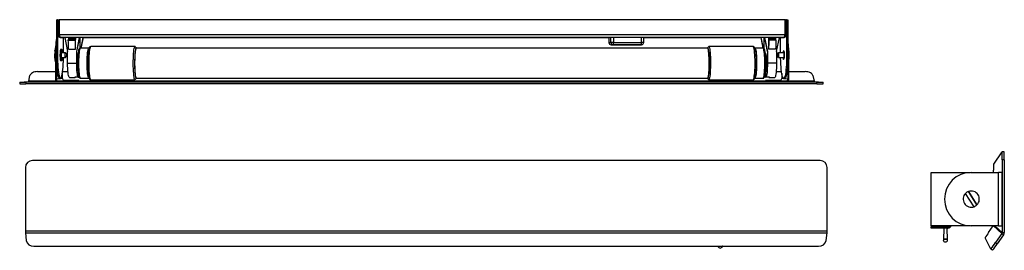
# Model space of a CAD drawing. Header units: millimetres. Extents: x -61 to 663, y -166 to 4.
import ezdxf

# ---------------------------------------------------------------- set-up
doc = ezdxf.new("R2010")
doc.units = ezdxf.units.MM

msp = doc.modelspace()

# ---------------------------------------------------------------- linework, layer by layer
at = {"color": 7, "linetype": 'Continuous', "lineweight": 25}
for p, q in [((-34.07, 3.84), (-34.07, -39.77)), ((-34.07, 3.84), (-33.2, 3.84)), ((-33.2, 3.84), (-33.2, -22.12)), ((-33.03, 3.83), (-33.2, 3.84)), ((-33.03, 3.83), (-33.03, -7.07)), ((-33.03, 3.83), (-32.34, 3.83)), ((-32.34, -7.07), (-32.34, 3.83)), ((-32.34, 3.83), (-31.9, 3.79)), ((-31.9, 3.84), (-31.9, -7.06)), ((501.59, 3.84), (-31.9, 3.84)), ((501.59, 3.84), (501.59, -7.06)), ((501.59, 3.79), (502.04, 3.83)), ((502.04, -7.07), (502.04, 3.83)), ((502.73, 3.83), (502.04, 3.83)), ((502.73, 3.83), (502.9, 3.84)), ((502.73, -7.07), (502.73, 3.83)), ((502.9, 3.84), (502.9, -22.12)), ((502.9, 3.84), (503.76, 3.84)), ((503.76, 3.84), (503.76, -39.77)), ((-33.03, -7.07), (-32.34, -7.07)), ((-31.9, -7.06), (501.59, -7.06)), ((502.73, -7.07), (502.04, -7.07)), ((-30.94, -9.15), (-27.87, -9.27)), ((500.55, -9.15), (-30.86, -9.15)), ((-28.78, -20.38), (-28.78, -9.23)), ((-28.19, -9.17), (-27.88, -9.18)), ((-16.98, -9.17), (-28.19, -9.17)), ((-27.89, -9.17), (-25.78, -19.51)), ((-25.28, -10.89), (-25.34, -11.09)), ((-25.34, -11.09), (-20.17, -11.09)), ((-25.3, -10.36), (-20.13, -10.36)), ((-25.3, -10.36), (-25.28, -10.89)), ((-25.28, -10.89), (-20.1, -10.89)), ((-25.24, -9.77), (-20.06, -9.77)), ((-25.24, -9.77), (-25.24, -10.36)), ((-25.14, -9.42), (-25.16, -9.77)), ((-25.14, -9.42), (-19.97, -9.42)), ((-25.09, -9.34), (-19.92, -9.34)), ((-20.1, -10.89), (-20.17, -11.09)), ((-20.13, -10.36), (-20.1, -10.89)), ((-20.06, -10.37), (-20.13, -10.36)), ((-20.06, -9.77), (-20.06, -10.37)), ((-19.99, -9.95), (-20.06, -9.77)), ((-19.97, -9.42), (-19.99, -9.95)), ((-19.92, -17.77), (-19.92, -9.34)), ((-19.06, -19.51), (-16.96, -9.17)), ((-18.95, -19.51), (-16.85, -9.18)), ((-14.27, -9.28), (-16.98, -9.17)), ((-16.59, -17.16), (-16.59, -9.19)), ((-14.51, -9.27), (-16.11, -17.12)), ((-14.41, -9.28), (-16, -17.12)), ((-14.41, -9.28), (-14.27, -9.28)), ((-14.41, -9.31), (372.19, -9.31)), ((45.05, -9.22), (45.52, -9.24)), ((48.95, -9.24), (48.48, -9.22)), ((373.81, -9.16), (372.08, -9.29)), ((372.08, -9.29), (372.19, -9.29)), ((372.19, -9.28), (372.19, -12.87)), ((372.19, -12.87), (373.69, -12.79)), ((397.98, -9.16), (373.81, -9.16)), ((375.54, -12.79), (396.25, -12.79)), ((397.85, -12.79), (397.85, -9.16)), ((397.85, -9.17), (397.98, -9.16)), ((397.85, -9.31), (484.1, -9.31)), ((417.39, -9.24), (422.53, -9.24)), ((422.85, -9.22), (417.69, -9.22)), ((486.67, -9.17), (483.95, -9.28)), ((483.95, -9.28), (484.09, -9.28)), ((485.67, -17.04), (484.09, -9.28)), ((485.77, -17.05), (484.19, -9.27)), ((486.27, -17.33), (486.27, -9.19)), ((486.55, -9.18), (488.65, -19.51)), ((486.65, -9.17), (488.75, -19.51)), ((497.88, -9.17), (486.67, -9.17)), ((489.61, -9.34), (489.61, -17.77)), ((494.79, -9.34), (489.61, -9.34)), ((489.69, -9.95), (489.66, -9.42)), ((494.84, -9.42), (489.66, -9.42)), ((489.75, -9.77), (489.69, -9.95)), ((489.75, -10.37), (489.75, -9.77)), ((494.93, -9.77), (489.75, -9.77)), ((489.82, -10.36), (489.75, -10.37)), ((489.79, -10.89), (489.82, -10.36)), ((489.86, -11.09), (489.79, -10.89)), ((494.97, -10.89), (489.79, -10.89)), ((495, -10.36), (489.82, -10.36)), ((495.03, -11.09), (489.86, -11.09)), ((494.85, -9.77), (494.84, -9.42)), ((494.93, -10.36), (494.93, -9.77)), ((494.97, -10.89), (495, -10.36)), ((495.03, -11.09), (494.97, -10.89)), ((495.48, -19.51), (497.58, -9.17)), ((497.56, -9.27), (500.64, -9.15)), ((497.57, -9.18), (497.88, -9.17)), ((498.46, -20.38), (498.46, -9.23)), ((-34.75, -20.25), (-35.3, -20.25)), ((-35.14, -18.44), (-34.71, -18.44)), ((-34.78, -20.25), (-35.14, -18.44)), ((-34.66, -16.91), (-34.66, -16.91)), ((-30.02, -18.05), (-30.88, -18.05)), ((-27.37, -20.38), (-30.36, -20.38)), ((-26.5, -21.24), (-27.34, -20.39)), ((-25.78, -28.1), (-25.78, -19.51)), ((-25.09, -17.77), (-19.92, -17.77)), ((-18.95, -19.51), (-19.06, -19.51)), ((-19.06, -28.1), (-19.06, -19.51)), ((-10.11, -17.12), (-16.43, -17.12)), ((23.76, -15.91), (-8.83, -15.91)), ((24.73, -16.83), (23.88, -15.97)), ((444.78, -17.08), (24.61, -17.08)), ((375.42, -14.52), (373.9, -14.57)), ((373.9, -14.57), (394.37, -14.57)), ((396.12, -14.52), (375.42, -14.52)), ((394.37, -14.57), (396.12, -14.52)), ((394.37, -14.57), (394.43, -14.57)), ((394.43, -14.57), (396.17, -14.52)), ((396.17, -14.52), (396.12, -14.52)), ((445.51, -15.98), (444.66, -16.83)), ((478.24, -15.91), (445.64, -15.91)), ((485.51, -16.99), (479.51, -16.99)), ((488.65, -19.51), (488.75, -19.51)), ((488.75, -19.51), (488.75, -28.1)), ((494.79, -17.77), (489.61, -17.77)), ((495.48, -19.51), (495.48, -28.1)), ((496.75, -20.39), (495.91, -21.24)), ((501, -20.38), (496.78, -20.38)), ((-34.76, -22.12), (-33.2, -22.12)), ((-34.76, -22.12), (-34.76, -39.77)), ((-30.88, -26.15), (-30.02, -26.15)), ((-30.36, -23.81), (-27.37, -23.81)), ((-30.02, -25.33), (-30.02, -26.15)), ((-27.34, -23.8), (-26.5, -22.95)), ((-25.78, -28.1), (-19.06, -28.1)), ((487.97, -22.62), (487.42, -22.62)), ((487.97, -22.62), (487.43, -22.62)), ((495.48, -28.1), (488.75, -28.1)), ((495.91, -22.95), (496.75, -23.8)), ((496.78, -23.81), (501, -23.81)), ((502.9, -22.12), (504.46, -22.12)), ((504.46, -39.77), (504.46, -22.12)), ((-47.91, -34.28), (-34.76, -34.28)), ((-29.63, -39.43), (-29.63, -35.61)), ((-29.44, -34.28), (-25.53, -34.28)), ((-18.47, -31.89), (-18.43, -31.89)), ((487.22, -35.56), (487.22, -38.37)), ((487.7, -34.63), (487.33, -34.63)), ((487.97, -33.49), (487.43, -33.49)), ((487.53, -31.89), (488.16, -31.89)), ((487.69, -38.4), (487.69, -34.66)), ((495.22, -34.28), (499.12, -34.28)), ((499.31, -35.59), (499.31, -39.43)), ((504.46, -34.28), (516.57, -34.28)), ((-61.02, -41.94), (-61.02, -43.24)), ((-60.97, -41.93), (-54.45, -41.44)), ((525.15, -41.98), (-56.49, -41.98)), ((-56.49, -41.98), (-56.49, -43.29)), ((525.15, -43.29), (-56.49, -43.29)), ((-54.34, -41.18), (-53.56, -37.23)), ((-34.07, -39.77), (-34.76, -39.77)), ((-29.63, -39.43), (-34.07, -39.77)), ((-32.68, -41.15), (-28.27, -40.8)), ((-32.68, -41.15), (-32.68, -41.84)), ((-32.68, -41.15), (-21.78, -41.15)), ((-32.68, -41.84), (-21.78, -41.84)), ((-31.85, -39.26), (-30.99, -39.26)), ((-17.55, -40.8), (-28.27, -40.8)), ((-24.47, -38.56), (-20.34, -38.56)), ((-21.78, -41.15), (-17.55, -40.8)), ((-21.78, -41.84), (-21.78, -41.15)), ((-21.78, -41.84), (-17.55, -41.48)), ((-18, -38.4), (-20.56, -38.4)), ((-18, -36.28), (-18, -38.4)), ((-18, -38.37), (-17.53, -38.37)), ((-17.55, -41.48), (-17.55, -40.8)), ((-17.53, -38.37), (-17.53, -38.09)), ((-16.44, -38.99), (-10.12, -38.99)), ((-8.84, -40.2), (23.75, -40.2)), ((23.87, -40.13), (24.72, -39.28)), ((24.6, -39.03), (444.79, -39.03)), ((444.67, -39.28), (445.52, -40.13)), ((445.65, -40.2), (478.25, -40.2)), ((479.52, -39.12), (485.52, -39.12)), ((487.22, -38.37), (487.69, -38.37)), ((487.23, -41.48), (487.23, -40.8)), ((487.23, -40.8), (491.48, -41.15)), ((497.95, -40.8), (487.23, -40.8)), ((487.23, -41.48), (491.48, -41.84)), ((490.25, -38.4), (487.69, -38.4)), ((490.02, -38.56), (494.16, -38.56)), ((491.48, -41.84), (491.48, -41.15)), ((491.48, -41.15), (502.38, -41.15)), ((491.48, -41.84), (502.38, -41.84)), ((497.95, -40.8), (502.38, -41.15)), ((503.76, -39.77), (499.31, -39.43)), ((500.68, -39.26), (501.54, -39.26)), ((502.38, -41.15), (502.38, -41.84)), ((503.76, -39.77), (504.46, -39.77)), ((522.22, -37.23), (523, -41.18)), ((523.11, -41.44), (529.63, -41.93)), ((525.15, -43.29), (525.15, -41.98)), ((529.68, -43.24), (529.68, -41.94)), ((655.11, -102.2), (661.34, -93.09)), ((662.84, -93.09), (661.34, -93.09)), ((527.47, -99.57), (-51.65, -99.57)), ((661.42, -98.97), (661.42, -152.39)), ((662.91, -98.97), (661.42, -98.97)), ((662.91, -98.97), (662.91, -152.39)), ((-56.85, -104.77), (-56.85, -151.15)), ((532.67, -151.15), (532.67, -104.77)), ((609.08, -147.65), (609.08, -108.28)), ((609.08, -108.28), (638.03, -108.28)), ((638.61, -108.27), (658.7, -108.27)), ((655.06, -108.27), (655.06, -106.77)), ((658.7, -147.65), (658.7, -108.27)), ((661.03, -108.29), (661.03, -147.63)), ((636.49, -122.39), (642.81, -132.19)), ((636.49, -122.4), (636.49, -122.39)), ((642.81, -132.19), (636.49, -122.4)), ((640.74, -133.52), (634.42, -123.73)), ((642.81, -132.19), (642.81, -132.19)), ((-56.85, -151.15), (532.67, -151.15)), ((638.1, -147.65), (609.08, -147.65)), ((609.09, -147.65), (609.09, -147.73)), ((609.09, -147.73), (621.49, -147.73)), ((609.11, -148.41), (610.13, -147.73)), ((621.5, -148.41), (609.11, -148.41)), ((609.11, -149.2), (609.11, -148.41)), ((621.5, -149.2), (609.11, -149.2)), ((618.49, -149.2), (618.1, -157.75)), ((621.19, -157.76), (620.83, -149.2)), ((621.84, -147.65), (621.49, -147.73)), ((621.5, -149.2), (621.5, -148.41)), ((623.44, -148.18), (623.81, -147.65)), ((658.7, -147.65), (638.61, -147.65)), ((651.39, -152.56), (654.83, -147.65)), ((-56.78, -152.69), (532.6, -152.69)), ((-56.78, -152.69), (-56.21, -158.33)), ((532.03, -158.33), (532.6, -152.69)), ((653.05, -164.67), (648.84, -156.3)), ((661.13, -153.3), (656.53, -159.87)), ((662.35, -154.16), (657.76, -160.73)), ((661.13, -153.3), (662.35, -154.16)), ((661.42, -152.39), (662.91, -152.39)), ((-50.61, -162.54), (526.42, -162.54)), ((654.27, -165.53), (653.05, -164.67)), ((656.53, -159.87), (657.76, -160.73))]:
    msp.add_line(p, q, dxfattribs=at)
at = {"color": 8, "linetype": 'Continuous', "lineweight": 25}
for p, q in [((-31.89, -7.09), (-32.34, -7.07)), ((502.04, -7.07), (501.59, -7.09)), ((-30.86, -9.15), (-27.87, -9.27)), ((45.05, -9.21), (45.05, -9.22)), ((45.52, -9.21), (45.52, -9.24)), ((372.19, -9.28), (372.19, -12.87)), ((372.19, -12.87), (372.19, -12.87)), ((373.69, -12.79), (373.69, -9.17)), ((375.54, -9.16), (375.54, -12.79)), ((396.25, -12.79), (396.25, -9.16)), ((417.39, -9.22), (417.39, -9.24)), ((422.53, -9.22), (422.53, -9.24)), ((497.56, -9.27), (500.55, -9.15)), ((-54.45, -41.44), (-33.92, -41.44)), ((-34.2, -41.18), (-54.34, -41.18)), ((487.23, -41.18), (-17.55, -41.18)), ((-17.55, -41.44), (487.23, -41.44)), ((503.62, -41.44), (523.11, -41.44)), ((523, -41.18), (503.9, -41.18)), ((621.49, -147.73), (621.49, -147.65)), ((622.11, -147.65), (621.5, -148.41)), ((654.88, -147.65), (661.13, -153.3)), ((661.42, -152.39), (655.9, -147.65))]:
    msp.add_line(p, q, dxfattribs=at)
at = {"color": 7, "linetype": 'Continuous', "lineweight": 25, "flags": 128}
for points in [[(417.69, -9.22), (417.03, -9.22), (416.44, -9.22), (416.02, -9.23), (415.83, -9.23), (415.9, -9.23), (416.22, -9.23), (416.75, -9.24), (417.39, -9.24)], [(422.53, -9.24), (423.2, -9.24), (423.79, -9.23), (424.21, -9.23), (424.4, -9.23), (424.33, -9.23), (424.01, -9.22), (423.49, -9.22), (422.85, -9.22)], [(-34.66, -16.91), (-34.69, -16.91), (-34.86, -17.13), (-35.01, -17.65), (-35.14, -18.44)], [(-30.88, -18.05), (-30.95, -18.08), (-31.09, -18.38), (-31.21, -18.95), (-31.31, -19.76), (-31.37, -20.74), (-31.4, -21.82), (-31.39, -22.93), (-31.34, -23.97), (-31.26, -24.87), (-31.15, -25.56), (-31.02, -26), (-30.88, -26.15)], [(-29.55, -20.38), (-29.6, -19.76), (-29.69, -18.95), (-29.81, -18.38), (-29.95, -18.08), (-30.09, -18.08), (-30.23, -18.38), (-30.35, -18.95), (-30.45, -19.76), (-30.51, -20.74), (-30.54, -21.82), (-30.53, -22.93), (-30.48, -23.97), (-30.4, -24.87), (-30.29, -25.56), (-30.16, -26), (-30.02, -26.15), (-30.02, -26.15)], [(-27.34, -23.8), (-27.41, -23.78), (-27.49, -23.54), (-27.55, -23.07), (-27.58, -22.46), (-27.58, -21.79), (-27.55, -21.17), (-27.49, -20.68), (-27.42, -20.42), (-27.34, -20.39)], [(-26.42, -22.56), (-26.4, -22.25), (-26.41, -21.91), (-26.42, -21.61), (-26.45, -21.37), (-26.49, -21.25), (-26.53, -21.26), (-26.57, -21.39), (-26.6, -21.63), (-26.62, -21.94), (-26.62, -22.28), (-26.6, -22.58), (-26.57, -22.82), (-26.53, -22.94), (-26.49, -22.93), (-26.45, -22.8), (-26.42, -22.56)], [(23.87, -40.13), (23.84, -40.16), (23.64, -40.15), (23.44, -39.83), (23.25, -39.21), (23.08, -38.29), (22.92, -37.11), (22.78, -35.68), (22.67, -34.06), (22.58, -32.28), (22.53, -30.39), (22.51, -28.44), (22.52, -26.47), (22.56, -24.55), (22.64, -22.72), (22.74, -21.03), (22.87, -19.53), (23.02, -18.25), (23.19, -17.22), (23.38, -16.48), (23.57, -16.04), (23.77, -15.91), (23.88, -15.97)], [(24.88, -17.08), (24.74, -16.84), (24.55, -16.78), (24.36, -17.04), (24.18, -17.59), (24.01, -18.43), (23.86, -19.54), (23.72, -20.88), (23.61, -22.42), (23.53, -24.12), (23.48, -25.92), (23.46, -27.78), (23.47, -29.65), (23.51, -31.48), (23.58, -33.21), (23.68, -34.8), (23.81, -36.2), (23.96, -37.38), (24.12, -38.3), (24.3, -38.94), (24.49, -39.28), (24.68, -39.31), (24.87, -39.04), (24.87, -39.03)], [(24.61, -17.08), (24.47, -17.16), (24.29, -17.55), (24.11, -18.24), (23.95, -19.22), (23.81, -20.45), (23.69, -21.91), (23.59, -23.54), (23.53, -25.31), (23.5, -27.15), (23.49, -29.02), (23.53, -30.87), (23.59, -32.63), (23.68, -34.25), (23.8, -35.7), (23.95, -36.93), (24.11, -37.89), (24.29, -38.57), (24.47, -38.95), (24.6, -39.03)], [(445.38, -18.43), (445.21, -17.59), (445.03, -17.04), (444.84, -16.78), (444.65, -16.84), (444.51, -17.08)], [(444.52, -39.03), (444.52, -39.04), (444.71, -39.31), (444.9, -39.28), (445.09, -38.94), (445.27, -38.3), (445.44, -37.38), (445.58, -36.2), (445.71, -34.8), (445.81, -33.21), (445.88, -31.48), (445.93, -29.65), (445.94, -27.78), (445.91, -25.92), (445.86, -24.12), (445.78, -22.42), (445.67, -20.88), (445.54, -19.54), (445.38, -18.43)], [(444.78, -17.08), (444.92, -17.16), (445.1, -17.55), (445.28, -18.24), (445.44, -19.22), (445.59, -20.45), (445.71, -21.91), (445.8, -23.54), (445.87, -25.31), (445.9, -27.15), (445.9, -29.02), (445.87, -30.87), (445.8, -32.63), (445.71, -34.25), (445.59, -35.7), (445.45, -36.93), (445.28, -37.89), (445.11, -38.57), (444.92, -38.95), (444.79, -39.03)], [(445.51, -15.98), (445.52, -15.97), (445.72, -15.94), (445.92, -16.22), (446.11, -16.82), (446.29, -17.7)], [(446.29, -17.7), (446.45, -18.86), (446.59, -20.25), (446.71, -21.86), (446.8, -23.62), (446.86, -25.5), (446.89, -27.45), (446.88, -29.42), (446.84, -31.35), (446.77, -33.19), (446.67, -34.89), (446.55, -36.42), (446.4, -37.73), (446.23, -38.78), (446.04, -39.56), (445.85, -40.03), (445.65, -40.2), (445.52, -40.13)], [(479.75, -18.08), (479.79, -18.32), (479.98, -19.44), (480.13, -20.79), (480.26, -22.35), (480.36, -24.07), (480.42, -25.89), (480.45, -27.78), (480.43, -29.67), (480.38, -31.52), (480.3, -33.27), (480.18, -34.88), (480.03, -36.3), (479.86, -37.49), (479.66, -38.43), (479.45, -39.07), (479.37, -39.24)], [(487.69, -34.66), (487.86, -34.12), (488, -33.3), (488.13, -32.26), (488.22, -31.02), (488.28, -29.65), (488.3, -28.2), (488.29, -26.75), (488.23, -25.36), (488.14, -24.09), (488.03, -23), (487.88, -22.14), (487.72, -21.54), (487.54, -21.23), (487.45, -21.19)], [(495.9, -22.94), (495.95, -22.93), (495.99, -22.8), (496.02, -22.56), (496.03, -22.25), (496.03, -21.92), (496.01, -21.61), (495.98, -21.38), (495.94, -21.25), (495.9, -21.26), (495.86, -21.39), (495.83, -21.63), (495.82, -21.94), (495.82, -22.27), (495.83, -22.58), (495.87, -22.82), (495.9, -22.94)], [(496.75, -20.39), (496.82, -20.41), (496.9, -20.65), (496.96, -21.12), (497, -21.74), (497, -22.41), (496.97, -23.03), (496.91, -23.51), (496.83, -23.77), (496.75, -23.8)], [(-34.07, -22.12), (-34.05, -24.47), (-33.98, -26.78), (-33.88, -29), (-33.74, -31.09), (-33.56, -33.01), (-33.35, -34.72), (-33.12, -36.19), (-32.86, -37.4), (-32.58, -38.32), (-32.28, -38.93), (-31.98, -39.23), (-31.85, -39.26)], [(-33.2, -22.12), (-33.18, -24.47), (-33.12, -26.78), (-33.02, -29), (-32.88, -31.09), (-32.7, -33.01), (-32.49, -34.72), (-32.25, -36.19), (-31.99, -37.4), (-31.72, -38.32), (-31.42, -38.93), (-31.12, -39.23), (-30.82, -39.2), (-30.52, -38.86), (-30.23, -38.21), (-29.96, -37.26), (-29.7, -36.04), (-29.47, -34.55), (-29.27, -32.84), (-29.1, -30.93), (-28.96, -28.86), (-28.86, -26.67), (-28.8, -24.39), (-28.79, -23.81)], [(-24.47, -38.56), (-24.69, -38.41), (-24.91, -37.96), (-25.12, -37.19), (-25.31, -36.15), (-25.47, -34.86), (-25.61, -33.37), (-25.7, -31.7), (-25.76, -29.93), (-25.78, -28.1)], [(-18, -38.4), (-18.22, -37.93), (-18.42, -37.16), (-18.6, -36.12), (-18.76, -34.83), (-18.89, -33.34), (-18.98, -31.68), (-19.04, -29.92), (-19.06, -28.1)], [(488.75, -28.1), (488.73, -29.92), (488.68, -31.68), (488.58, -33.34), (488.45, -34.83), (488.29, -36.12), (488.11, -37.16), (487.91, -37.93), (487.69, -38.4)], [(495.48, -28.1), (495.46, -29.93), (495.39, -31.7), (495.3, -33.37), (495.16, -34.86), (495, -36.15), (494.81, -37.19), (494.6, -37.96), (494.37, -38.41), (494.16, -38.56)], [(502.9, -22.12), (502.88, -24.47), (502.82, -26.78), (502.71, -29), (502.57, -31.09), (502.39, -33.01), (502.18, -34.72), (501.95, -36.19), (501.69, -37.4), (501.41, -38.32), (501.11, -38.93), (500.81, -39.23), (500.51, -39.2), (500.21, -38.86), (499.92, -38.21), (499.64, -37.26), (499.39, -36.04), (499.15, -34.55), (498.95, -32.84), (498.78, -30.93), (498.64, -28.86), (498.54, -26.67), (498.48, -24.39), (498.47, -23.81)], [(503.76, -22.12), (503.74, -24.47), (503.68, -26.78), (503.58, -29), (503.43, -31.09), (503.26, -33.01), (503.05, -34.72), (502.81, -36.19), (502.55, -37.4), (502.27, -38.32), (501.97, -38.93), (501.67, -39.23), (501.54, -39.26)], [(-47.91, -34.28), (-48.91, -34.34), (-49.9, -34.51), (-50.83, -34.78), (-51.67, -35.14), (-52.38, -35.59), (-52.95, -36.1), (-53.35, -36.65), (-53.56, -37.23)], [(522.22, -37.23), (522.01, -36.65), (521.61, -36.1), (521.04, -35.59), (520.32, -35.14), (519.48, -34.78), (518.55, -34.51), (517.57, -34.34), (516.57, -34.28)], [(-60.97, -41.93), (-61.01, -41.94), (-60.86, -41.95), (-60.51, -41.96), (-59.97, -41.97), (-59.27, -41.97), (-58.44, -41.98), (-57.5, -41.98), (-56.49, -41.98)], [(-20.56, -38.4), (-20.5, -38.47), (-20.44, -38.52), (-20.38, -38.55), (-20.33, -38.56), (-20.27, -38.54), (-20.21, -38.5), (-20.15, -38.45), (-20.11, -38.4)], [(487.22, -38.37), (487.01, -37.87), (486.81, -37.12)], [(489.8, -38.4), (489.83, -38.45), (489.89, -38.5), (489.95, -38.54), (490.01, -38.56), (490.07, -38.55), (490.13, -38.52), (490.19, -38.47), (490.25, -38.4)], [(525.15, -41.98), (526.16, -41.98), (527.09, -41.98), (527.93, -41.97), (528.63, -41.97), (529.16, -41.96), (529.52, -41.95), (529.67, -41.94), (529.63, -41.93)], [(621.19, -157.89), (621.19, -157.89), (621.07, -157.74), (620.73, -157.62), (620.23, -157.54), (619.63, -157.51), (619.04, -157.54), (618.54, -157.62), (618.21, -157.74), (618.09, -157.88)], [(621.19, -157.89), (621.19, -157.89), (621.07, -157.74), (620.73, -157.62), (620.23, -157.54), (619.63, -157.51), (619.04, -157.54), (618.54, -157.62), (618.21, -157.74), (618.09, -157.88)], [(455.72, -162.63), (455.65, -162.61), (455.42, -162.54)], [(455.71, -162.63), (455.65, -162.61), (455.42, -162.54)]]:
    msp.add_lwpolyline(points, dxfattribs=at)
at = {"color": 8, "linetype": 'Continuous', "lineweight": 25, "flags": 128}
for points in [[(-29.67, -20.38), (-29.68, -20.19), (-29.78, -19.48), (-29.89, -19.02), (-30.02, -18.86), (-30.15, -19.01), (-30.27, -19.47), (-30.36, -20.19), (-30.42, -21.1), (-30.44, -22.1), (-30.42, -23.1), (-30.36, -24), (-30.27, -24.72), (-30.15, -25.18), (-30.02, -25.33), (-30.02, -25.33)], [(-16.43, -17.12), (-16.59, -17.21), (-16.81, -17.59), (-17.02, -18.28), (-17.22, -19.26), (-17.39, -20.48), (-17.53, -21.93), (-17.64, -23.56), (-17.72, -25.32), (-17.76, -27.15), (-17.76, -29.02), (-17.72, -30.85), (-17.64, -32.61), (-17.53, -34.23), (-17.39, -35.67), (-17.22, -36.89), (-17.03, -37.85), (-16.82, -38.53), (-16.59, -38.91), (-16.44, -38.99)], [(-10.14, -38.99), (-10.28, -38.91), (-10.49, -38.53), (-10.7, -37.85), (-10.89, -36.89), (-11.05, -35.67), (-11.19, -34.23), (-11.3, -32.61), (-11.37, -30.85), (-11.41, -29.02), (-11.41, -27.15), (-11.37, -25.32), (-11.3, -23.56), (-11.19, -21.93), (-11.05, -20.48), (-10.88, -19.26), (-10.7, -18.28), (-10.49, -17.59), (-10.27, -17.21), (-10.12, -17.12)], [(-8.83, -15.91), (-9.04, -16.04), (-9.26, -16.48), (-9.48, -17.22), (-9.68, -18.25), (-9.85, -19.53), (-10, -21.03), (-10.12, -22.72), (-10.21, -24.55), (-10.26, -26.47), (-10.27, -28.44), (-10.24, -30.39), (-10.18, -32.28), (-10.08, -34.06), (-9.95, -35.68), (-9.8, -37.11), (-9.61, -38.29), (-9.41, -39.21), (-9.19, -39.83), (-8.96, -40.15), (-8.84, -40.2)], [(478.99, -17.7), (478.78, -16.82), (478.56, -16.22), (478.33, -15.94), (478.23, -15.91)], [(478.25, -40.2), (478.25, -40.2), (478.48, -40.03), (478.71, -39.56), (478.92, -38.78), (479.12, -37.73), (479.29, -36.42), (479.43, -34.89), (479.55, -33.19), (479.63, -31.35), (479.67, -29.42), (479.68, -27.45), (479.65, -25.5), (479.58, -23.62), (479.48, -21.86), (479.34, -20.25), (479.18, -18.86), (478.99, -17.7)], [(479.5, -16.99), (479.58, -17.01), (479.79, -17.26), (480, -17.8), (480.2, -18.63)], [(480.2, -18.63), (480.37, -19.71), (480.52, -21.02), (480.65, -22.53), (480.74, -24.19), (480.8, -25.96), (480.83, -27.79), (480.82, -29.62), (480.77, -31.41), (480.69, -33.11), (480.57, -34.67), (480.43, -36.04), (480.26, -37.19), (480.07, -38.1), (479.86, -38.72), (479.65, -39.06), (479.5, -39.11)], [(485.52, -39.12), (485.66, -39.06), (485.87, -38.72), (486.08, -38.1), (486.28, -37.19), (486.45, -36.04), (486.6, -34.67), (486.72, -33.11), (486.8, -31.41), (486.85, -29.62), (486.86, -27.79), (486.84, -25.96), (486.78, -24.19), (486.68, -22.53), (486.55, -21.02), (486.4, -19.71), (486.21, -18.63), (486.01, -17.8), (485.8, -17.26), (485.58, -17.01), (485.51, -16.99)], [(500.66, -25.33), (500.79, -25.18), (500.91, -24.72), (501, -24), (501.06, -23.1), (501.08, -22.1), (501.06, -21.1), (501, -20.19), (500.91, -19.47), (500.79, -19.01), (500.66, -18.86), (500.53, -19.02), (500.41, -19.48), (500.32, -20.19), (500.31, -20.38)], [(-30.17, -24.84), (-30.09, -24.99), (-30.02, -25.33)], [(500.66, -25.33), (500.73, -24.99), (500.82, -24.81)]]:
    msp.add_lwpolyline(points, dxfattribs=at)
at = {"color": 7, "linetype": 'Continuous', "lineweight": 25}
for centre, radius, start, end in [((62.42, -21.28), 97.18, 173.13968, 180.49436), ((-152.06, -19.14), 126.97, 0.61762, 3.63075), ((-24.96, -9.49), 0.202, 133.49636, 159.93067), ((-149.46, -19.13), 129.54, 0.60526, 3.5585), ((-19.78, -9.49), 0.202, 134.12216, 160.35914), ((46.76, -144.25), 135.05, 89.27126, 90.72874), ((47.23, 126.18), 135.43, 269.27514, 270.72486), ((373.9, -12.87), 1.71, 180.06341, 270.06763), ((373.9, -12.87), 1.71, 180, 270), ((375.42, -12.79), 1.72, 180, 270), ((375.13, -176.96), 164.17, 89.85707, 90.50034), ((369.09, -13.22), 6.46, 348.37257, 3.80613), ((390.61, -13.22), 5.66, 346.69845, 4.33724), ((396.12, -12.79), 1.73, 271.73253, 359.91293), ((489.47, -9.49), 0.202, 19.72661, 46.00396), ((618.62, -19.13), 129.02, 176.42705, 179.39226), ((494.65, -9.49), 0.202, 20.15495, 46.62736), ((621.25, -19.14), 126.47, 176.35481, 179.3799), ((407.56, -21.28), 96.9, 359.50574, 6.87022), ((-18.02, -22.43), 17.41, 172.78978, 195.99874), ((34.93, -28.01), 53.53, 170.54218, 189.92272), ((50.5, -27.99), 61.62, 170.72172, 189.78473), ((-8.19, -18.05), 2.07, 141.5252, 166.53826), ((431.9, -28.14), 55.78, 350.81192, 9.60395), ((478.45, -22.2), 26.35, 350.81346, 10.72425), ((-34.98, -23.93), 5.43, 335.95974, 1.28045), ((-57.79, 42.11), 85.41, 267.83104, 270.86938), ((-54.68, -41.19), 0.337, 312.53408, 0.88975), ((-32.68, -39.77), 2.08, 180, 270), ((-32.68, -39.77), 1.38, 180, 270), ((-28.27, -39.43), 1.36, 180, 270), ((497.95, -39.43), 1.36, 270, 360), ((502.38, -39.77), 1.38, 270, 0), ((502.38, -39.77), 2.08, 270, 0), ((523.34, -41.19), 0.337, 179.11025, 227.46592), ((526.45, 42.11), 85.41, 269.13062, 272.16896), ((548.49, -97.46), 112.93, 359.23128, 2.21622), ((556.22, -97.46), 106.7, 359.1864, 2.34575), ((-51.65, -104.77), 5.2, 90, 180), ((527.47, -104.77), 5.2, 0, 90), ((638.61, -127.96), 19.69, 90, 270), ((781.34, -105.65), 126.29, 178.43403, 180.5062), ((659.29, -160.87), 52.6, 88.10587, 90.64866), ((638.61, -127.96), 5.96, 110.90297, 134.77268), ((638.61, -127.96), 5.96, 314.77268, 110.90297), ((638.61, -127.96), 5.96, 134.77268, 290.90297), ((638.61, -127.96), 5.96, 290.90297, 314.77268), ((-41.13, -151.21), 15.73, 179.78901, 185.39546), ((516.94, -151.21), 15.73, 354.60454, 0.21099), ((659.29, -80.21), 67.44, 269.49406, 271.4772), ((-50.97, -157.18), 5.37, 192.37741, 273.85735), ((526.78, -157.18), 5.37, 266.14265, 347.62259), ((619.64, -157.89), 1.55, 174.9115, 179.86966), ((619.64, -157.89), 1.55, 179.86696, 269.99969), ((619.64, -160.22), 2.91, 57.87261, 121.90147), ((619.64, -157.89), 1.55, 270.00304, 359.89314), ((619.64, -157.89), 1.55, 359.89248, 4.85067), ((726.99, -206.86), 93.08, 144.30984, 147.10194), ((659.82, -152.39), 1.6, 325, 360), ((659.82, -152.39), 3.1, 325, 0), ((454.07, -162.19), 1.71, 191.92268, 344.88316), ((454.09, -162.2), 1.69, 345.13811, 348.3673), ((583.23, -110.38), 88.44, 322.12744, 325.97557), ((587.52, -113.38), 84.7, 322.00059, 326.01859)]:
    msp.add_arc(centre, radius, start, end, dxfattribs=at)
at = {"color": 8, "linetype": 'Continuous', "lineweight": 25}
for centre, radius, start, end in [((396.68, -123.22), 110.43, 89.3961, 90.22346), ((-32.85, -23.88), 3.19, 332.79545, 1.19015), ((503.47, -23.88), 3.17, 178.81081, 207.39194)]:
    msp.add_arc(centre, radius, start, end, dxfattribs=at)
at = {"color": 7, "linetype": 'Continuous', "lineweight": 25}
for points, knots in [([(-33.03, -7.07), (-33.03, -7.21), (-33.01, -7.34), (-32.95, -7.61), (-32.91, -7.74), (-32.79, -7.99), (-32.73, -8.11), (-32.57, -8.34), (-32.48, -8.44), (-32.28, -8.63), (-32.17, -8.72), (-31.93, -8.87), (-31.81, -8.94), (-31.42, -9.09), (-31.14, -9.15), (-30.86, -9.15)], [0, 0, 0, 0, 0.125, 0.125, 0.25, 0.25, 0.375, 0.375, 0.5, 0.5, 0.625, 0.625, 0.75, 0.75, 1, 1, 1, 1]), ([(-32.34, -7.07), (-32.32, -7.24), (-32.27, -7.57), (-31.97, -7.99), (-31.71, -8.24), (-31.53, -8.29), (-31.53, -8.3)], [0, 0, 0, 0, 0.327949, 0.655972, 0.983996, 1, 1, 1, 1]), ([(-30.86, -9.15), (-30.91, -9.15), (-30.96, -9.13), (-31.06, -9.08), (-31.11, -9.04), (-31.2, -8.93), (-31.25, -8.87), (-31.34, -8.72), (-31.39, -8.63), (-31.48, -8.44), (-31.52, -8.33), (-31.61, -8.1), (-31.65, -7.98), (-31.76, -7.61), (-31.83, -7.33), (-31.9, -7.06)], [0, 0, 0, 0, 0.125, 0.125, 0.25, 0.25, 0.375, 0.375, 0.5, 0.5, 0.625, 0.625, 0.75, 0.75, 1, 1, 1, 1]), ([(501.59, -7.06), (501.56, -7.2), (501.53, -7.33), (501.46, -7.6), (501.42, -7.73), (501.34, -7.98), (501.3, -8.1), (501.22, -8.33), (501.17, -8.44), (501.09, -8.63), (501.04, -8.71), (500.95, -8.87), (500.9, -8.93), (500.75, -9.09), (500.65, -9.15), (500.55, -9.15)], [0, 0, 0, 0, 0.125, 0.125, 0.25, 0.25, 0.375, 0.375, 0.5, 0.5, 0.625, 0.625, 0.75, 0.75, 1, 1, 1, 1]), ([(500.55, -9.15), (500.69, -9.15), (500.83, -9.13), (501.11, -9.08), (501.24, -9.04), (501.5, -8.94), (501.63, -8.87), (501.86, -8.72), (501.97, -8.63), (502.17, -8.44), (502.26, -8.34), (502.42, -8.11), (502.49, -7.99), (502.66, -7.62), (502.72, -7.34), (502.73, -7.07)], [0, 0, 0, 0, 0.125, 0.125, 0.25, 0.25, 0.375, 0.375, 0.5, 0.5, 0.625, 0.625, 0.75, 0.75, 1, 1, 1, 1]), ([(501.23, -8.27), (501.33, -8.22), (501.58, -8.1), (501.86, -7.74), (502.01, -7.36), (502.03, -7.13), (502.04, -7.07)], [0, 0, 0, 0, 0.203811, 0.537309, 0.870807, 1, 1, 1, 1]), ([(-30.43, -22.46), (-30.43, -22.19), (-30.43, -21.62), (-30.4, -20.78), (-30.34, -20.06), (-30.27, -19.59), (-30.21, -19.36), (-30.21, -19.36), (-30.21, -19.36)], [0, 0, 0, 0, 0.189443, 0.402361, 0.6131, 0.795152, 0.941898, 1, 1, 1, 1]), ([(-16.44, -17.15), (-16.55, -17.15), (-16.82, -17.15), (-17.16, -17.4), (-17.4, -17.69), (-17.61, -18.12), (-17.75, -18.54), (-17.84, -18.95), (-17.85, -19.03)], [0, 0, 0, 0, 0.090576, 0.233878, 0.384798, 0.586032, 0.913018, 1, 1, 1, 1]), ([(-10.16, -17.4), (-10.2, -17.53), (-10.26, -17.68), (-10.3, -17.9), (-10.3, -17.92)], [0, 0, 0, 0, 0.887845, 1, 1, 1, 1]), ([(-8.84, -15.94), (-8.98, -15.95), (-9.3, -15.97), (-9.63, -16.25), (-9.86, -16.57), (-10.03, -16.91), (-10.12, -17.25), (-10.16, -17.4)], [0, 0, 0, 0, 0.15081, 0.322944, 0.514624, 0.783671, 1, 1, 1, 1]), ([(479.79, -18.27), (479.75, -18.11), (479.65, -17.61), (479.47, -17), (479.24, -16.5), (478.93, -16.14), (478.53, -15.9), (478.29, -15.93), (478.22, -15.94)], [0, 0, 0, 0, 0.140531, 0.422888, 0.664314, 0.819787, 0.9464, 1, 1, 1, 1]), ([(486.87, -18.63), (486.85, -18.54), (486.76, -18.14), (486.6, -17.76), (486.32, -17.34), (485.97, -17.05), (485.66, -17.03), (485.54, -17.02)], [0, 0, 0, 0, 0.106501, 0.486422, 0.709477, 0.877739, 1, 1, 1, 1]), ([(500.85, -19.35), (500.85, -19.35), (500.84, -19.34), (500.87, -19.42), (500.92, -19.66), (500.99, -20.14), (501.04, -20.84), (501.07, -21.45), (501.07, -21.8), (501.07, -21.85)], [0, 0, 0, 0, 0.019073, 0.120953, 0.275016, 0.481566, 0.713619, 0.957571, 1, 1, 1, 1]), ([(-30.21, -24.84), (-30.21, -24.84), (-30.2, -24.85), (-30.23, -24.78), (-30.28, -24.56), (-30.34, -24.09), (-30.4, -23.41), (-30.43, -22.82), (-30.43, -22.49), (-30.43, -22.46)], [0, 0, 0, 0, 0.014017, 0.116456, 0.271376, 0.482534, 0.721028, 0.972555, 1, 1, 1, 1]), ([(501.07, -21.85), (501.07, -22.1), (501.07, -22.65), (501.04, -23.47), (500.97, -24.18), (500.91, -24.63), (500.85, -24.83), (500.85, -24.83), (500.85, -24.83)], [0, 0, 0, 0, 0.18109, 0.400099, 0.616654, 0.802149, 0.949053, 1, 1, 1, 1]), ([(-17.77, -37.44), (-17.75, -37.54), (-17.65, -37.94), (-17.48, -38.32), (-17.15, -38.74), (-16.76, -38.98), (-16.52, -38.96), (-16.45, -38.96)], [0, 0, 0, 0, 0.128291, 0.52762, 0.756668, 0.928569, 1, 1, 1, 1]), ([(-10.2, -38.62), (-10.15, -38.78), (-10.04, -39.19), (-9.85, -39.6), (-9.53, -39.97), (-9.14, -40.2), (-8.91, -40.17), (-8.85, -40.17)], [0, 0, 0, 0, 0.223107, 0.557634, 0.768017, 0.937608, 1, 1, 1, 1]), ([(478.23, -40.19), (478.23, -40.19), (478.41, -40.24), (478.77, -40.08), (479.08, -39.82), (479.23, -39.63), (479.28, -39.52), (479.28, -39.51)], [0, 0, 0, 0, 0.009357, 0.336364, 0.639896, 0.992275, 1, 1, 1, 1]), ([(479.43, -39.14), (479.44, -39.13), (479.46, -39.11), (479.51, -39.12), (479.53, -39.13)], [0, 0, 0, 0, 0.568287, 1, 1, 1, 1]), ([(485.54, -39.08), (485.64, -39.09), (485.9, -39.09), (486.24, -38.85), (486.49, -38.56), (486.7, -38.14), (486.84, -37.72), (486.93, -37.31), (486.95, -37.22)], [0, 0, 0, 0, 0.08411, 0.229597, 0.381136, 0.581215, 0.903918, 1, 1, 1, 1]), ([(621.5, -149.2), (621.76, -149.17), (622.3, -149.12), (623.01, -148.7), (623.5, -148.19), (623.64, -147.79), (623.68, -147.65)], [0, 0, 0, 0, 0.274442, 0.560187, 0.845936, 1, 1, 1, 1]), ([(621.5, -148.41), (621.69, -148.39), (622.06, -148.35), (622.54, -148.07), (622.74, -147.78), (622.84, -147.65)], [0, 0, 0, 0, 0.350047, 0.700173, 1, 1, 1, 1])]:
    msp.add_open_spline(points, degree=3, knots=knots, dxfattribs=at)

doc.saveas('drawing.dxf')
